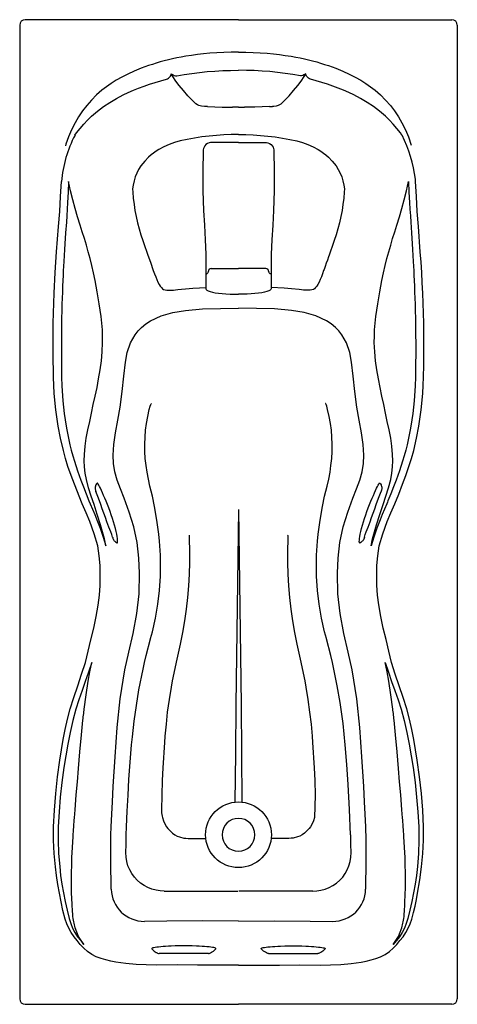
# Model space of a CAD drawing. Header units: millimetres. Extents: x 100.43 to 101.23, y 1756.51 to 1758.31.
import ezdxf

# ---------------------------------------------------------------- set-up
doc = ezdxf.new("R2010")
doc.units = ezdxf.units.MM
doc.layers.add('SANINDUSA', color=3, linetype='Continuous')

msp = doc.modelspace()

# ---------------------------------------------------------------- linework, layer by layer
at = {"layer": 'SANINDUSA'}
for p, q in [((100.4255, 1758.2959), (100.4255, 1756.5159)), ((100.8255, 1758.3059), (100.4355, 1758.3059)), ((100.8255, 1758.3059), (101.2155, 1758.3059)), ((101.2255, 1758.2959), (101.2255, 1756.5159)), ((100.753, 1758.1493), (100.7507, 1758.1503)), ((100.7688, 1758.147), (100.7636, 1758.1472)), ((100.8822, 1758.147), (100.8875, 1758.1472)), ((100.4931, 1757.8813), (100.4967, 1757.9276)), ((101.1579, 1757.8813), (101.1543, 1757.9276)), ((100.4906, 1757.8437), (100.4931, 1757.8813)), ((100.7656, 1757.877), (100.7656, 1757.8627)), ((100.8854, 1757.877), (100.8854, 1757.8627)), ((100.7755, 1757.8509), (100.8255, 1757.8509)), ((100.8755, 1757.8509), (100.8255, 1757.8509)), ((100.8805, 1757.8459), (100.8807, 1757.8451)), ((100.4886, 1757.8059), (100.4906, 1757.8437)), ((100.7657, 1757.8163), (100.7657, 1757.814)), ((100.4872, 1757.6527), (100.4866, 1757.6958)), ((100.4887, 1757.6226), (100.4872, 1757.6527)), ((100.5399, 1757.4207), (100.5255, 1757.4567)), ((100.6257, 1757.4054), (100.6164, 1757.431)), ((101.0253, 1757.4054), (101.0346, 1757.431)), ((100.5522, 1757.4264), (100.5544, 1757.421)), ((100.634, 1757.3785), (100.6257, 1757.4054)), ((101.017, 1757.3785), (101.0253, 1757.4054)), ((100.6401, 1757.3502), (100.634, 1757.3785)), ((101.0109, 1757.3502), (101.017, 1757.3785)), ((100.6434, 1757.3217), (100.6401, 1757.3502)), ((101.0076, 1757.3217), (101.0109, 1757.3502)), ((100.6448, 1757.294), (100.6434, 1757.3217)), ((101.0063, 1757.294), (101.0076, 1757.3217)), ((100.6437, 1757.2563), (100.6448, 1757.294)), ((101.0074, 1757.2563), (101.0063, 1757.294)), ((100.6399, 1757.2205), (100.6437, 1757.2563)), ((101.0112, 1757.2205), (101.0074, 1757.2563)), ((100.6332, 1757.1841), (100.6399, 1757.2205)), ((101.0178, 1757.1841), (101.0112, 1757.2205)), ((100.625, 1757.1495), (100.6332, 1757.1841)), ((101.0261, 1757.1495), (101.0178, 1757.1841)), ((100.6179, 1757.1171), (100.625, 1757.1495)), ((101.0331, 1757.1171), (101.0261, 1757.1495)), ((100.6092, 1757.0646), (100.6179, 1757.1171)), ((101.0418, 1757.0646), (101.0331, 1757.1171)), ((100.6035, 1757.012), (100.6092, 1757.0646)), ((101.0476, 1757.012), (101.0418, 1757.0646)), ((100.5999, 1756.9584), (100.6035, 1757.012)), ((101.0511, 1756.9584), (101.0476, 1757.012)), ((100.5966, 1756.9041), (100.5999, 1756.9584)), ((101.0544, 1756.9041), (101.0511, 1756.9584)), ((100.595, 1756.8759), (100.5966, 1756.9041)), ((101.056, 1756.8759), (101.0544, 1756.9041)), ((100.5938, 1756.8533), (100.595, 1756.8759)), ((101.0572, 1756.8533), (101.056, 1756.8759)), ((100.5927, 1756.8302), (100.5938, 1756.8533)), ((101.0584, 1756.8302), (101.0572, 1756.8533)), ((100.5924, 1756.8159), (100.5927, 1756.8302)), ((101.0589, 1756.8069), (101.0584, 1756.8302)), ((100.5921, 1756.768), (100.5924, 1756.8159)), ((100.7335, 1756.8092), (100.7565, 1756.8092)), ((100.9175, 1756.8092), (100.8945, 1756.8092)), ((101.0589, 1756.768), (101.0589, 1756.8069)), ((100.593, 1756.7165), (100.5921, 1756.768)), ((101.058, 1756.7165), (101.0589, 1756.768)), ((100.6894, 1756.7128), (100.8246, 1756.7128)), ((100.9616, 1756.7128), (100.8264, 1756.7128)), ((100.6947, 1756.658), (100.6537, 1756.6576)), ((100.7605, 1756.6584), (100.6947, 1756.658)), ((100.8255, 1756.6582), (100.7605, 1756.6584)), ((100.8255, 1756.6582), (100.8905, 1756.6584)), ((100.8905, 1756.6584), (100.9564, 1756.6581)), ((100.9564, 1756.6581), (100.9973, 1756.6576)), ((100.7705, 1756.5989), (100.6805, 1756.5989)), ((100.8805, 1756.5989), (100.9705, 1756.5989)), ((100.4355, 1756.5059), (100.8255, 1756.5059)), ((101.2155, 1756.5059), (100.8255, 1756.5059))]:
    msp.add_line(p, q, dxfattribs=at)
at = {"layer": 'SANINDUSA', "flags": 128}
for points in [[(100.8255, 1758.2466), (100.8121, 1758.2465), (100.7989, 1758.2461), (100.7858, 1758.2454), (100.7729, 1758.2445), (100.7616, 1758.2434), (100.7507, 1758.2421), (100.7399, 1758.2407), (100.7294, 1758.239), (100.7205, 1758.2374), (100.7127, 1758.2359), (100.705, 1758.2343), (100.6974, 1758.2325), (100.6899, 1758.2306), (100.6826, 1758.2286), (100.6753, 1758.2265), (100.6682, 1758.2243), (100.6611, 1758.222), (100.6477, 1758.2171), (100.6347, 1758.2117), (100.6231, 1758.2064), (100.6121, 1758.2008), (100.6021, 1758.1953), (100.5928, 1758.1894), (100.584, 1758.1833), (100.5758, 1758.177), (100.5658, 1758.1683), (100.5565, 1758.159), (100.548, 1758.1491), (100.5402, 1758.139), (100.5331, 1758.1284), (100.5267, 1758.1176), (100.5201, 1758.1047), (100.5146, 1758.0915), (100.51, 1758.0782), (100.5095, 1758.0752)], [(100.8255, 1758.2466), (100.8389, 1758.2465), (100.8522, 1758.2461), (100.8652, 1758.2454), (100.8781, 1758.2445), (100.8894, 1758.2434), (100.9004, 1758.2421), (100.9111, 1758.2407), (100.9217, 1758.239), (100.9306, 1758.2374), (100.9384, 1758.2359), (100.9461, 1758.2343), (100.9536, 1758.2325), (100.9611, 1758.2306), (100.9685, 1758.2286), (100.9757, 1758.2265), (100.9829, 1758.2243), (100.9899, 1758.222), (101.0034, 1758.2171), (101.0164, 1758.2117), (101.0279, 1758.2064), (101.039, 1758.2008), (101.0489, 1758.1953), (101.0582, 1758.1894), (101.067, 1758.1833), (101.0752, 1758.177), (101.0853, 1758.1683), (101.0945, 1758.159), (101.1031, 1758.1491), (101.1108, 1758.139), (101.1179, 1758.1284), (101.1243, 1758.1176), (101.1309, 1758.1047), (101.1365, 1758.0915), (101.141, 1758.0763)], [(100.6939, 1758.1969), (100.6957, 1758.1978), (100.6973, 1758.1988), (100.6988, 1758.2), (100.7001, 1758.2014), (100.7011, 1758.2028), (100.7018, 1758.2043), (100.7022, 1758.2058), (100.7022, 1758.2071)], [(100.7022, 1758.2071), (100.7035, 1758.2062), (100.7058, 1758.205), (100.7081, 1758.2041), (100.7103, 1758.2035), (100.7125, 1758.2031)], [(100.7171, 1758.1857), (100.7112, 1758.1938), (100.7055, 1758.202), (100.7022, 1758.2071)], [(100.7125, 1758.2031), (100.7263, 1758.2056), (100.7402, 1758.2078), (100.7542, 1758.2095), (100.7683, 1758.211), (100.7825, 1758.2121), (100.7968, 1758.2128), (100.8111, 1758.2133), (100.8254, 1758.2134)], [(100.9386, 1758.2031), (100.9247, 1758.2056), (100.9108, 1758.2078), (100.8968, 1758.2095), (100.8828, 1758.211), (100.8685, 1758.2121), (100.8543, 1758.2128), (100.84, 1758.2133), (100.8256, 1758.2134)], [(100.9339, 1758.1857), (100.9399, 1758.1938), (100.9455, 1758.202), (100.9488, 1758.2071)], [(100.9488, 1758.2071), (100.9475, 1758.2062), (100.9452, 1758.205), (100.9429, 1758.2041), (100.9407, 1758.2035), (100.9386, 1758.2031)], [(100.9571, 1758.1969), (100.9554, 1758.1978), (100.9537, 1758.1988), (100.9522, 1758.2), (100.951, 1758.2014), (100.9499, 1758.2028), (100.9492, 1758.2043), (100.9488, 1758.2058), (100.9488, 1758.2071)], [(100.6147, 1758.1683), (100.6239, 1758.1729), (100.6334, 1758.1771), (100.643, 1758.181), (100.6528, 1758.1847), (100.6629, 1758.1882), (100.6731, 1758.1913), (100.6939, 1758.1969)], [(101.0364, 1758.1683), (101.0271, 1758.1729), (101.0177, 1758.1771), (101.008, 1758.181), (100.9982, 1758.1847), (100.9881, 1758.1882), (100.9779, 1758.1913), (100.9571, 1758.1969)], [(100.5266, 1758.0949), (100.5296, 1758.0992), (100.5359, 1758.1073), (100.5426, 1758.115), (100.5496, 1758.1224), (100.5569, 1758.1294), (100.5676, 1758.1386), (100.5787, 1758.147), (100.5902, 1758.1546), (100.6022, 1758.1617), (100.6147, 1758.1683)], [(100.7448, 1758.1544), (100.7448, 1758.1544), (100.7329, 1758.1669), (100.7248, 1758.1762), (100.7171, 1758.1857)], [(100.9062, 1758.1544), (100.9062, 1758.1544), (100.9181, 1758.1669), (100.9262, 1758.1762), (100.9339, 1758.1857)], [(101.1244, 1758.0949), (101.1215, 1758.0992), (101.1151, 1758.1073), (101.1085, 1758.115), (101.1015, 1758.1224), (101.0941, 1758.1294), (101.0834, 1758.1386), (101.0723, 1758.147), (101.0608, 1758.1546), (101.0488, 1758.1617), (101.0364, 1758.1683)], [(100.7507, 1758.1503), (100.7475, 1758.1522), (100.7448, 1758.1544), (100.7448, 1758.1544)], [(100.9062, 1758.1544), (100.9062, 1758.1544), (100.9027, 1758.1517), (100.898, 1758.1493), (100.8941, 1758.148), (100.8899, 1758.1473), (100.8886, 1758.1472), (100.8875, 1758.1472), (100.8875, 1758.1472)], [(100.7636, 1758.1472), (100.7636, 1758.1472), (100.7581, 1758.1478), (100.753, 1758.1493)], [(100.7688, 1758.147), (100.7821, 1758.1466), (100.7955, 1758.1463), (100.8052, 1758.1462), (100.8148, 1758.1461)], [(100.8255, 1758.1461), (100.8249, 1758.1461), (100.8148, 1758.1461)], [(100.8256, 1758.1461), (100.8262, 1758.1461), (100.8362, 1758.1461)], [(100.8822, 1758.147), (100.8556, 1758.1463), (100.8362, 1758.1461)], [(100.7187, 1758.0842), (100.7086, 1758.0813), (100.6988, 1758.0778), (100.6891, 1758.0735), (100.6799, 1758.0685), (100.6749, 1758.0654), (100.6701, 1758.0621)], [(100.7717, 1758.0931), (100.7583, 1758.0915), (100.7451, 1758.0895), (100.7318, 1758.0871), (100.7187, 1758.0842)], [(100.7761, 1758.0813), (100.7741, 1758.0812), (100.7721, 1758.0808), (100.7687, 1758.0795), (100.7659, 1758.0776), (100.7639, 1758.0754), (100.7625, 1758.0731), (100.7616, 1758.0706), (100.7611, 1758.0681), (100.7609, 1758.0655)], [(100.8255, 1758.096), (100.812, 1758.0958), (100.7985, 1758.0952), (100.7851, 1758.0944), (100.7717, 1758.0931)], [(100.8255, 1758.0813), (100.8008, 1758.0813), (100.7761, 1758.0813)], [(100.8255, 1758.096), (100.839, 1758.0958), (100.8525, 1758.0952), (100.8659, 1758.0944), (100.8794, 1758.0931)], [(100.8256, 1758.0813), (100.8503, 1758.0813), (100.875, 1758.0813)], [(100.875, 1758.0813), (100.877, 1758.0812), (100.8789, 1758.0808), (100.8824, 1758.0795), (100.8851, 1758.0776), (100.8872, 1758.0754), (100.8886, 1758.0731), (100.8895, 1758.0706), (100.8899, 1758.0681), (100.8901, 1758.0655)], [(100.8794, 1758.0931), (100.8927, 1758.0915), (100.906, 1758.0895), (100.9192, 1758.0871), (100.9323, 1758.0842)], [(100.9323, 1758.0842), (100.9425, 1758.0813), (100.9523, 1758.0778), (100.962, 1758.0735), (100.9712, 1758.0685), (100.9761, 1758.0654), (100.9809, 1758.0621)], [(100.6701, 1758.0621), (100.6661, 1758.059), (100.661, 1758.0545)], [(100.7609, 1758.0655), (100.7602, 1758.0294), (100.7605, 1757.9932), (100.7618, 1757.9571)], [(100.8901, 1758.0655), (100.8908, 1758.0294), (100.8905, 1757.9932), (100.8892, 1757.9571)], [(100.9809, 1758.0621), (100.9849, 1758.059), (100.99, 1758.0545)], [(100.661, 1758.0545), (100.6541, 1758.0475), (100.6505, 1758.0431), (100.6471, 1758.0385)], [(100.99, 1758.0545), (100.9969, 1758.0475), (101.0006, 1758.0431), (101.0039, 1758.0385)], [(100.6471, 1758.0385), (100.643, 1758.0321), (100.6396, 1758.0255), (100.6368, 1758.0186), (100.6347, 1758.0115)], [(101.0039, 1758.0385), (101.008, 1758.0321), (101.0114, 1758.0255), (101.0142, 1758.0186), (101.0164, 1758.0115)], [(100.4967, 1757.9276), (100.4986, 1757.9552), (100.5003, 1757.9827), (100.5018, 1758.0102)], [(100.515, 1758.0102), (100.5139, 1757.9908), (100.5128, 1757.9718), (100.5121, 1757.9595), (100.5114, 1757.9475), (100.5108, 1757.9358)], [(100.5596, 1757.6023), (100.5635, 1757.6179), (100.5669, 1757.6336), (100.5698, 1757.6495), (100.5725, 1757.6658), (100.5749, 1757.6823), (100.5764, 1757.6988), (100.5772, 1757.7155), (100.5772, 1757.7272), (100.5768, 1757.7392), (100.5758, 1757.7512), (100.5745, 1757.7633), (100.5726, 1757.7748), (100.5708, 1757.7862), (100.569, 1757.7973), (100.5671, 1757.8085), (100.5651, 1757.819), (100.5632, 1757.8292), (100.5605, 1757.8431), (100.5576, 1757.8565), (100.5544, 1757.8693), (100.5509, 1757.8817), (100.5474, 1757.894), (100.5437, 1757.9062), (100.54, 1757.9183), (100.5362, 1757.9303), (100.5313, 1757.9453), (100.5267, 1757.9607), (100.5225, 1757.9767), (100.5186, 1757.9932), (100.515, 1758.0102)], [(100.6347, 1758.0115), (100.6328, 1758.0036), (100.6318, 1757.9967)], [(101.0164, 1758.0115), (101.0183, 1758.0036), (101.0193, 1757.9967)], [(101.0914, 1757.6023), (101.0875, 1757.6179), (101.0842, 1757.6336), (101.0813, 1757.6495), (101.0785, 1757.6658), (101.0761, 1757.6823), (101.0746, 1757.6988), (101.0738, 1757.7155), (101.0739, 1757.7272), (101.0742, 1757.7392), (101.0752, 1757.7512), (101.0766, 1757.7633), (101.0784, 1757.7748), (101.0803, 1757.7862), (101.0821, 1757.7973), (101.084, 1757.8085), (101.0859, 1757.819), (101.0878, 1757.8292), (101.0905, 1757.8431), (101.0934, 1757.8565), (101.0967, 1757.8693), (101.1001, 1757.8817), (101.1037, 1757.894), (101.1073, 1757.9062), (101.1111, 1757.9183), (101.1149, 1757.9303), (101.1197, 1757.9453), (101.1243, 1757.9607), (101.1286, 1757.9767), (101.1325, 1757.9932), (101.136, 1758.0102)], [(101.136, 1758.0102), (101.1372, 1757.9908), (101.1383, 1757.9718), (101.139, 1757.9595), (101.1397, 1757.9475), (101.1403, 1757.9358)], [(101.1493, 1758.0102), (101.1491, 1758.0142)], [(101.1543, 1757.9276), (101.1524, 1757.9552), (101.1507, 1757.9827), (101.1493, 1758.0102)], [(100.6318, 1757.9967), (100.6322, 1757.9906), (100.6332, 1757.9794), (100.6345, 1757.9682), (100.6363, 1757.957), (100.6384, 1757.9459), (100.6408, 1757.9348), (100.6437, 1757.9238), (100.6469, 1757.9129), (100.6505, 1757.9021)], [(101.0193, 1757.9967), (101.0189, 1757.9906), (101.0179, 1757.9794), (101.0165, 1757.9682), (101.0148, 1757.957), (101.0127, 1757.9459), (101.0102, 1757.9348), (101.0073, 1757.9238), (101.0041, 1757.9129), (101.0005, 1757.9021)], [(100.7618, 1757.9571), (100.7631, 1757.9304), (100.7644, 1757.9037), (100.7656, 1757.877)], [(100.8892, 1757.9571), (100.888, 1757.9304), (100.8867, 1757.9037), (100.8854, 1757.877)], [(100.5108, 1757.9358), (100.5095, 1757.9162), (100.5082, 1757.8963)], [(101.1403, 1757.9358), (101.1415, 1757.9162), (101.1429, 1757.8963)], [(100.6505, 1757.9021), (100.6517, 1757.8987), (100.6598, 1757.8757)], [(101.0005, 1757.9021), (100.9993, 1757.8987), (100.9912, 1757.8757)], [(100.5082, 1757.8963), (100.5075, 1757.8856), (100.5068, 1757.8747), (100.5062, 1757.8639)], [(101.1429, 1757.8963), (101.1436, 1757.8856), (101.1442, 1757.8747), (101.1449, 1757.8639)], [(101.1604, 1757.8437), (101.1593, 1757.8625), (101.1579, 1757.8813)], [(100.5062, 1757.8639), (100.5057, 1757.8556), (100.5052, 1757.8469), (100.5047, 1757.8381), (100.5043, 1757.8294)], [(100.6598, 1757.8757), (100.6609, 1757.8725), (100.665, 1757.8606), (100.6691, 1757.849)], [(100.7656, 1757.8627), (100.7656, 1757.8595), (100.7657, 1757.8566)], [(100.8854, 1757.8627), (100.8854, 1757.8595), (100.8854, 1757.8566)], [(100.9912, 1757.8757), (100.9901, 1757.8725), (100.9881, 1757.8665), (100.986, 1757.8606), (100.9839, 1757.8547), (100.9819, 1757.849)], [(101.1449, 1757.8639), (101.1453, 1757.8556), (101.1458, 1757.8469), (101.1463, 1757.8381), (101.1467, 1757.8294)], [(100.6691, 1757.849), (100.6698, 1757.8472), (100.6719, 1757.8414), (100.6741, 1757.8359), (100.6762, 1757.8307), (100.6783, 1757.8261), (100.6805, 1757.8219), (100.6825, 1757.8186), (100.6846, 1757.8161), (100.6865, 1757.814)], [(100.7657, 1757.8566), (100.7658, 1757.8514), (100.7657, 1757.8468), (100.7657, 1757.8444), (100.7656, 1757.8425), (100.7656, 1757.8411)], [(100.7656, 1757.8411), (100.7674, 1757.8415), (100.7683, 1757.8419), (100.7691, 1757.8425), (100.7697, 1757.8433), (100.7702, 1757.8442), (100.7704, 1757.8451)], [(100.7704, 1757.8451), (100.7705, 1757.8458), (100.7705, 1757.8459)], [(100.8854, 1757.8411), (100.8836, 1757.8415), (100.8827, 1757.8419), (100.8819, 1757.8425), (100.8813, 1757.8433), (100.8809, 1757.8442), (100.8807, 1757.8451)], [(100.8853, 1757.8566), (100.8852, 1757.8514), (100.8853, 1757.8468), (100.8854, 1757.8444), (100.8854, 1757.8425), (100.8854, 1757.8411)], [(100.9819, 1757.849), (100.9812, 1757.8472), (100.9791, 1757.8414), (100.977, 1757.8359), (100.9748, 1757.8307), (100.9727, 1757.8261), (100.9706, 1757.8219), (100.9685, 1757.8186), (100.9665, 1757.8161), (100.9645, 1757.814)], [(100.5043, 1757.8294), (100.5039, 1757.8187), (100.5035, 1757.8078), (100.5032, 1757.7969), (100.5028, 1757.7856), (100.5025, 1757.7742), (100.5022, 1757.7597), (100.502, 1757.7449), (100.5018, 1757.73), (100.5017, 1757.7148)], [(100.7656, 1757.8411), (100.7657, 1757.8373), (100.7657, 1757.8339)], [(100.7657, 1757.8339), (100.7657, 1757.8331), (100.7657, 1757.8318), (100.7657, 1757.83), (100.7656, 1757.828)], [(100.7656, 1757.828), (100.7657, 1757.8261), (100.7657, 1757.8241), (100.7657, 1757.8223), (100.7658, 1757.8205), (100.7658, 1757.819), (100.7658, 1757.8178), (100.7657, 1757.8168), (100.7657, 1757.8163)], [(100.8854, 1757.8411), (100.8854, 1757.8373), (100.8853, 1757.8339)], [(100.8853, 1757.8339), (100.8853, 1757.8331), (100.8853, 1757.8318), (100.8853, 1757.83), (100.8854, 1757.828)], [(100.8854, 1757.828), (100.8854, 1757.8261), (100.8853, 1757.8241), (100.8853, 1757.8223), (100.8853, 1757.8205), (100.8853, 1757.819), (100.8853, 1757.8178), (100.8853, 1757.8168), (100.8853, 1757.8163)], [(101.1467, 1757.8294), (101.1471, 1757.8187), (101.1475, 1757.8078), (101.1479, 1757.7969), (101.1482, 1757.7856), (101.1485, 1757.7742), (101.1488, 1757.7597), (101.1491, 1757.7449), (101.1493, 1757.73), (101.1494, 1757.7148)], [(101.1624, 1757.8059), (101.1615, 1757.8249), (101.1604, 1757.8437)], [(100.6865, 1757.814), (100.6866, 1757.8139), (100.6884, 1757.8126), (100.6913, 1757.8118), (100.6946, 1757.8114), (100.6988, 1757.8112), (100.7038, 1757.8114), (100.7069, 1757.8116)], [(100.7069, 1757.8116), (100.7106, 1757.812), (100.7146, 1757.8124)], [(100.7146, 1757.8124), (100.7215, 1757.8132), (100.7284, 1757.8139), (100.7353, 1757.8145), (100.7423, 1757.8151), (100.754, 1757.8158), (100.7657, 1757.8163)], [(100.7657, 1757.814), (100.7662, 1757.8126), (100.7678, 1757.8113), (100.7702, 1757.81), (100.7737, 1757.8088), (100.778, 1757.8078), (100.7831, 1757.8068), (100.789, 1757.806), (100.7955, 1757.8053), (100.8025, 1757.8048), (100.81, 1757.8044), (100.8176, 1757.8041), (100.8255, 1757.8041)], [(100.8853, 1757.814), (100.8848, 1757.8126), (100.8833, 1757.8113), (100.8808, 1757.81), (100.8774, 1757.8088), (100.873, 1757.8078), (100.8679, 1757.8068), (100.8621, 1757.806), (100.8556, 1757.8053), (100.8486, 1757.8048), (100.8411, 1757.8044), (100.8334, 1757.8041), (100.8255, 1757.8041)], [(100.8853, 1757.8163), (100.8853, 1757.8151), (100.8853, 1757.814)], [(100.9364, 1757.8124), (100.9226, 1757.8139), (100.9087, 1757.8151), (100.8853, 1757.8163)], [(100.9441, 1757.8116), (100.9404, 1757.812), (100.9364, 1757.8124)], [(100.9645, 1757.814), (100.9644, 1757.8139), (100.9626, 1757.8126), (100.9598, 1757.8118), (100.9564, 1757.8114), (100.9522, 1757.8112), (100.9473, 1757.8114), (100.9441, 1757.8116)], [(100.4866, 1757.6958), (100.4869, 1757.7509), (100.4886, 1757.8059)], [(101.1645, 1757.6958), (101.1641, 1757.7509), (101.1624, 1757.8059)], [(100.6483, 1757.7435), (100.6559, 1757.7499), (100.6646, 1757.7555), (100.6842, 1757.7643), (100.7057, 1757.7705), (100.7284, 1757.7744), (100.76, 1757.7771), (100.7925, 1757.7782), (100.8255, 1757.7784)], [(101.0027, 1757.7435), (100.9952, 1757.7499), (100.9865, 1757.7555), (100.9668, 1757.7643), (100.9453, 1757.7705), (100.9227, 1757.7744), (100.8911, 1757.7771), (100.8586, 1757.7782), (100.8255, 1757.7784)], [(100.609, 1757.5976), (100.6131, 1757.6264), (100.616, 1757.6545), (100.6189, 1757.6801), (100.6222, 1757.6975), (100.6282, 1757.7149), (100.6365, 1757.7301), (100.6418, 1757.7369), (100.6483, 1757.7435)], [(101.0421, 1757.5976), (101.0379, 1757.6264), (101.035, 1757.6545), (101.0321, 1757.6801), (101.0288, 1757.6975), (101.0228, 1757.7149), (101.0145, 1757.7301), (101.0092, 1757.7369), (101.0027, 1757.7435)], [(100.5017, 1757.7148), (100.5017, 1757.7031), (100.5017, 1757.6916), (100.5018, 1757.6801), (100.5019, 1757.6685)], [(101.1494, 1757.7148), (101.1494, 1757.7031), (101.1494, 1757.6916), (101.1493, 1757.6801), (101.1492, 1757.6685)], [(101.1638, 1757.6527), (101.1642, 1757.6742), (101.1645, 1757.6958)], [(100.5019, 1757.6685), (100.5021, 1757.6527), (100.5026, 1757.6368)], [(101.1492, 1757.6685), (101.1489, 1757.6527), (101.1484, 1757.6368)], [(101.1624, 1757.6226), (101.1633, 1757.6377), (101.1638, 1757.6527)], [(100.5026, 1757.6368), (100.5031, 1757.6275), (100.5037, 1757.6183), (100.5045, 1757.6091)], [(101.1484, 1757.6368), (101.1479, 1757.6275), (101.1473, 1757.6183), (101.1465, 1757.6091)], [(100.4959, 1757.5628), (100.4916, 1757.5926), (100.4887, 1757.6226)], [(101.1551, 1757.5628), (101.1595, 1757.5926), (101.1624, 1757.6226)], [(100.5045, 1757.6091), (100.5057, 1757.5976), (100.507, 1757.5861), (100.5086, 1757.5747)], [(100.5614, 1757.4198), (100.556, 1757.4349), (100.5511, 1757.45), (100.5474, 1757.4653), (100.5454, 1757.4769), (100.544, 1757.4883), (100.5435, 1757.4997), (100.5437, 1757.511), (100.545, 1757.526), (100.5472, 1757.5411), (100.5501, 1757.5562), (100.5535, 1757.5714), (100.5568, 1757.5867), (100.5596, 1757.6023)], [(100.6164, 1757.4312), (100.6096, 1757.4484), (100.6039, 1757.4641), (100.5997, 1757.4794), (100.5971, 1757.4946), (100.5961, 1757.5096), (100.5975, 1757.5292), (100.6009, 1757.5507), (100.6051, 1757.5737), (100.609, 1757.5976)], [(100.6636, 1757.4534), (100.6607, 1757.4659), (100.6583, 1757.4785), (100.6565, 1757.4912), (100.6552, 1757.504), (100.6545, 1757.5168), (100.6543, 1757.5297), (100.6548, 1757.5425), (100.6558, 1757.5553), (100.6574, 1757.568), (100.6596, 1757.5807), (100.6625, 1757.5932), (100.6643, 1757.5993), (100.6654, 1757.6024), (100.6661, 1757.6038), (100.6662, 1757.604), (100.6663, 1757.6041), (100.6663, 1757.6041), (100.6663, 1757.6041)], [(100.9874, 1757.4534), (100.9904, 1757.4659), (100.9928, 1757.4785), (100.9946, 1757.4912), (100.9959, 1757.504), (100.9966, 1757.5168), (100.9967, 1757.5297), (100.9963, 1757.5425), (100.9953, 1757.5553), (100.9937, 1757.568), (100.9914, 1757.5807), (100.9885, 1757.5932), (100.9867, 1757.5993), (100.9856, 1757.6024), (100.985, 1757.6038), (100.9849, 1757.604), (100.9848, 1757.6041), (100.9847, 1757.6041), (100.9847, 1757.6041), (100.9847, 1757.6041)], [(101.0347, 1757.4312), (101.0414, 1757.4484), (101.0471, 1757.4641), (101.0513, 1757.4794), (101.0539, 1757.4946), (101.0549, 1757.5096), (101.0535, 1757.5292), (101.0501, 1757.5507), (101.0459, 1757.5737), (101.0421, 1757.5976)], [(101.0897, 1757.4198), (101.0951, 1757.4349), (101.1, 1757.45), (101.1037, 1757.4653), (101.1057, 1757.4769), (101.107, 1757.4883), (101.1075, 1757.4997), (101.1073, 1757.511), (101.106, 1757.526), (101.1038, 1757.5411), (101.1009, 1757.5562), (101.0975, 1757.5714), (101.0943, 1757.5867), (101.0914, 1757.6023)], [(101.1465, 1757.6091), (101.1454, 1757.5976), (101.144, 1757.5861), (101.1424, 1757.5747)], [(100.5086, 1757.5747), (100.5111, 1757.5594), (100.5141, 1757.5441), (100.5173, 1757.5289)], [(101.1424, 1757.5747), (101.1399, 1757.5594), (101.137, 1757.5441), (101.1337, 1757.5289)], [(100.5053, 1757.5185), (100.5002, 1757.5406), (100.4959, 1757.5628)], [(101.1458, 1757.5185), (101.1509, 1757.5406), (101.1551, 1757.5628)], [(100.5173, 1757.5289), (100.5198, 1757.5188), (100.5225, 1757.5086), (100.5255, 1757.4986)], [(101.1337, 1757.5289), (101.1312, 1757.5188), (101.1285, 1757.5086), (101.1256, 1757.4986)], [(100.5138, 1757.4893), (100.5093, 1757.5038), (100.5053, 1757.5185)], [(101.1372, 1757.4893), (101.1417, 1757.5038), (101.1458, 1757.5185)], [(100.5255, 1757.4567), (100.5195, 1757.4729), (100.5138, 1757.4893)], [(100.5255, 1757.4986), (100.531, 1757.4814), (100.5372, 1757.4644)], [(101.1256, 1757.4986), (101.12, 1757.4814), (101.1139, 1757.4644)], [(101.1255, 1757.4567), (101.1316, 1757.4729), (101.1372, 1757.4893)], [(100.5372, 1757.4644), (100.542, 1757.4517), (100.5471, 1757.439), (100.5522, 1757.4264)], [(100.5672, 1757.4589), (100.566, 1757.4574), (100.5648, 1757.4553), (100.5644, 1757.4543), (100.564, 1757.4531), (100.5637, 1757.4516), (100.5636, 1757.4497), (100.5636, 1757.4489), (100.5637, 1757.4479), (100.5639, 1757.4465), (100.564, 1757.446), (100.5642, 1757.4453), (100.5644, 1757.4448), (100.5646, 1757.4443), (100.5648, 1757.4439), (100.565, 1757.4435)], [(100.5861, 1757.4197), (100.5836, 1757.4256), (100.5812, 1757.4312), (100.5789, 1757.4363), (100.5767, 1757.4411), (100.5748, 1757.4454), (100.5731, 1757.4492), (100.5716, 1757.4524), (100.5703, 1757.455), (100.5692, 1757.457), (100.5683, 1757.4583), (100.5676, 1757.459), (100.5672, 1757.4589)], [(100.681, 1757.3526), (100.6798, 1757.3654), (100.6764, 1757.3908), (100.672, 1757.4161), (100.6681, 1757.4348), (100.6636, 1757.4534)], [(100.97, 1757.3526), (100.9713, 1757.3654), (100.9746, 1757.3908), (100.979, 1757.4161), (100.9829, 1757.4348), (100.9874, 1757.4534)], [(101.065, 1757.4197), (101.0675, 1757.4256), (101.0699, 1757.4312), (101.0722, 1757.4363), (101.0743, 1757.4411), (101.0762, 1757.4454), (101.078, 1757.4492), (101.0795, 1757.4524), (101.0808, 1757.455), (101.0818, 1757.457), (101.0827, 1757.4583), (101.0834, 1757.459), (101.0839, 1757.4589)], [(101.0839, 1757.4589), (101.085, 1757.4574), (101.0862, 1757.4553), (101.0866, 1757.4543), (101.087, 1757.4531), (101.0873, 1757.4516), (101.0875, 1757.4497), (101.0874, 1757.4489), (101.0874, 1757.4479), (101.0871, 1757.4465), (101.087, 1757.446), (101.0868, 1757.4453), (101.0866, 1757.4448), (101.0864, 1757.4443), (101.0862, 1757.4439), (101.0861, 1757.4435)], [(101.1139, 1757.4644), (101.109, 1757.4517), (101.1039, 1757.439), (101.0988, 1757.4264)], [(101.1111, 1757.4207), (101.1185, 1757.4387), (101.1255, 1757.4567)], [(100.5736, 1757.4197), (100.5693, 1757.4315), (100.5672, 1757.4374), (100.5649, 1757.4435)], [(101.0774, 1757.4197), (101.0817, 1757.4315), (101.0839, 1757.4374), (101.0861, 1757.4435)], [(100.5535, 1757.3884), (100.5468, 1757.4046), (100.5399, 1757.4207)], [(100.5544, 1757.421), (100.5585, 1757.4113), (100.5628, 1757.4016), (100.5668, 1757.3918)], [(100.5829, 1757.3439), (100.5804, 1757.357), (100.5772, 1757.3698), (100.5734, 1757.3825), (100.5674, 1757.4012), (100.5614, 1757.4198)], [(100.5953, 1757.3601), (100.5937, 1757.3645), (100.5919, 1757.3695), (100.5903, 1757.3738), (100.5887, 1757.3783), (100.5869, 1757.3832), (100.5851, 1757.3882), (100.5823, 1757.396), (100.5794, 1757.4038), (100.5765, 1757.4118), (100.5736, 1757.4197)], [(100.6036, 1757.3492), (100.6041, 1757.3493), (100.6044, 1757.3502), (100.6046, 1757.3518), (100.6045, 1757.3542), (100.6043, 1757.3573), (100.6037, 1757.3611), (100.603, 1757.3655), (100.6019, 1757.3705), (100.6006, 1757.376), (100.599, 1757.3818), (100.5972, 1757.3879), (100.5952, 1757.3942), (100.593, 1757.4006), (100.5908, 1757.407), (100.5885, 1757.4134), (100.5861, 1757.4197)], [(101.0474, 1757.3492), (101.0469, 1757.3493), (101.0466, 1757.3502), (101.0464, 1757.3518), (101.0465, 1757.3542), (101.0468, 1757.3573), (101.0473, 1757.3611), (101.0481, 1757.3655), (101.0491, 1757.3705), (101.0505, 1757.376), (101.0521, 1757.3818), (101.0539, 1757.3879), (101.0559, 1757.3942), (101.058, 1757.4006), (101.0603, 1757.407), (101.0626, 1757.4134), (101.0649, 1757.4197)], [(101.0557, 1757.3601), (101.0573, 1757.3645), (101.0591, 1757.3695), (101.0607, 1757.3738), (101.0623, 1757.3783), (101.0641, 1757.3832), (101.066, 1757.3882), (101.0688, 1757.396), (101.0716, 1757.4038), (101.0745, 1757.4118), (101.0774, 1757.4197)], [(101.0681, 1757.3439), (101.0706, 1757.357), (101.0739, 1757.3698), (101.0776, 1757.3825), (101.0836, 1757.4012), (101.0897, 1757.4198)], [(101.0966, 1757.421), (101.0925, 1757.4113), (101.0883, 1757.4016), (101.0842, 1757.3918)], [(101.0988, 1757.4264), (101.0977, 1757.4237), (101.0966, 1757.421)], [(101.0975, 1757.3884), (101.1043, 1757.4046), (101.1111, 1757.4207)], [(100.8255, 1757.4104), (100.8217, 1757.1429), (100.8207, 1757.0537), (100.8198, 1756.9646), (100.8191, 1756.8754)], [(100.8255, 1757.4104), (100.8293, 1757.1429), (100.8303, 1757.0537), (100.8312, 1756.9646), (100.8319, 1756.8754)], [(100.5683, 1757.3439), (100.5615, 1757.3663), (100.5535, 1757.3884)], [(100.5668, 1757.3918), (100.5727, 1757.3761), (100.5781, 1757.3601), (100.5829, 1757.3439)], [(101.0842, 1757.3918), (101.0783, 1757.3761), (101.0729, 1757.3601), (101.0681, 1757.3439)], [(101.0828, 1757.3439), (101.0896, 1757.3663), (101.0975, 1757.3884)], [(100.5953, 1757.3601), (100.5954, 1757.3596), (100.5955, 1757.3592), (100.5957, 1757.3585), (100.596, 1757.3577), (100.5965, 1757.3566), (100.5972, 1757.3553), (100.5978, 1757.3543), (100.5984, 1757.3535), (100.5995, 1757.3523), (100.6004, 1757.3514), (100.6022, 1757.3501), (100.6036, 1757.3492)], [(100.7356, 1757.3633), (100.7356, 1757.3629), (100.7355, 1757.3616), (100.7355, 1757.3563), (100.7358, 1757.3349), (100.7357, 1757.3135), (100.7351, 1757.2922), (100.7339, 1757.2708), (100.7322, 1757.2495), (100.7298, 1757.2283), (100.7269, 1757.2071), (100.7233, 1757.1855), (100.719, 1757.164), (100.7142, 1757.1426)], [(100.9154, 1757.3633), (100.9155, 1757.3629), (100.9155, 1757.3616), (100.9155, 1757.3563), (100.9152, 1757.3349), (100.9153, 1757.3135), (100.9159, 1757.2922), (100.9171, 1757.2708), (100.9189, 1757.2495), (100.9212, 1757.2283), (100.9241, 1757.2071), (100.9278, 1757.1855), (100.932, 1757.164), (100.9368, 1757.1426)], [(101.0557, 1757.3601), (101.0556, 1757.3596), (101.0555, 1757.3592), (101.0553, 1757.3585), (101.055, 1757.3577), (101.0546, 1757.3566), (101.0538, 1757.3553), (101.0532, 1757.3543), (101.0526, 1757.3535), (101.0516, 1757.3523), (101.0506, 1757.3514), (101.0489, 1757.3501), (101.0474, 1757.3492)], [(100.5457, 1757.1305), (100.5504, 1757.1515), (100.5557, 1757.1724), (100.5609, 1757.1934), (100.5654, 1757.2146), (100.5691, 1757.2359), (100.5713, 1757.2538), (100.5725, 1757.2718), (100.5728, 1757.2898), (100.5724, 1757.3079), (100.5709, 1757.326), (100.5683, 1757.3439)], [(100.6649, 1757.1745), (100.6682, 1757.1869), (100.6738, 1757.2119), (100.678, 1757.2373), (100.681, 1757.2627), (100.6827, 1757.2884), (100.683, 1757.3012), (100.6827, 1757.3269), (100.681, 1757.3526)], [(100.9861, 1757.1745), (100.9828, 1757.1869), (100.9773, 1757.2119), (100.973, 1757.2373), (100.97, 1757.2627), (100.9684, 1757.2884), (100.968, 1757.3012), (100.9683, 1757.3269), (100.97, 1757.3526)], [(101.1054, 1757.1305), (101.1006, 1757.1516), (101.0953, 1757.1726), (101.0901, 1757.1936), (101.0856, 1757.2148), (101.0819, 1757.2361), (101.0797, 1757.254), (101.0785, 1757.2719), (101.0782, 1757.29), (101.0787, 1757.308), (101.0801, 1757.326), (101.0828, 1757.3439)], [(100.651, 1757.1184), (100.6538, 1757.1309), (100.6568, 1757.1433), (100.6649, 1757.1742), (100.6649, 1757.1745)], [(101, 1757.1184), (100.9972, 1757.1309), (100.9942, 1757.1433), (100.9862, 1757.1742), (100.9861, 1757.1745)], [(100.7142, 1757.1426), (100.7115, 1757.1313), (100.709, 1757.12), (100.7044, 1757.0973), (100.7023, 1757.0859), (100.6986, 1757.063), (100.6954, 1757.04), (100.693, 1757.0182), (100.691, 1756.9962)], [(100.9368, 1757.1426), (100.9395, 1757.1313), (100.942, 1757.12), (100.9466, 1757.0973), (100.9487, 1757.0859), (100.9524, 1757.063), (100.9556, 1757.04), (100.9581, 1757.0182), (100.96, 1756.9962)], [(100.5176, 1757.0458), (100.5243, 1757.067), (100.5316, 1757.0881), (100.5388, 1757.1093), (100.5457, 1757.1305)], [(100.5571, 1757.1305), (100.5514, 1757.1134), (100.5455, 1757.0963), (100.5395, 1757.0793), (100.5335, 1757.0625), (100.5281, 1757.0457)], [(100.5509, 1757.0968), (100.5539, 1757.1137), (100.5571, 1757.1305)], [(101.1001, 1757.0968), (101.0971, 1757.1137), (101.0939, 1757.1305)], [(101.0939, 1757.1305), (101.0996, 1757.1134), (101.1055, 1757.0963), (101.1116, 1757.0793), (101.1175, 1757.0625), (101.1229, 1757.0457)], [(101.1335, 1757.0458), (101.1267, 1757.067), (101.1194, 1757.0881), (101.1122, 1757.1093), (101.1054, 1757.1305)], [(100.6302, 1756.9803), (100.6315, 1756.9947), (100.6348, 1757.0236), (100.6388, 1757.0523), (100.6436, 1757.0809), (100.651, 1757.1184)], [(101.0208, 1756.9803), (101.0167, 1757.0192), (101.0113, 1757.0579), (101.0061, 1757.0882), (101, 1757.1184)], [(100.5435, 1757.0457), (100.547, 1757.0715), (100.5509, 1757.0968)], [(101.1076, 1757.0457), (101.1041, 1757.0715), (101.1001, 1757.0968)], [(100.4874, 1756.8306), (100.4889, 1756.861), (100.4913, 1756.8914), (100.4945, 1756.9218), (100.4986, 1756.952), (100.5017, 1756.9709), (100.505, 1756.9898), (100.5086, 1757.0086), (100.5127, 1757.0273), (100.5176, 1757.0458)], [(100.5281, 1757.0457), (100.5225, 1757.0246), (100.5178, 1757.0031), (100.5137, 1756.9816), (100.5099, 1756.9601), (100.5064, 1756.9386), (100.5027, 1756.9116), (100.4998, 1756.8846), (100.4975, 1756.8576), (100.496, 1756.8305)], [(100.5243, 1756.8293), (100.5244, 1756.8316), (100.5247, 1756.835), (100.525, 1756.8389), (100.5253, 1756.8427), (100.5256, 1756.8466), (100.5267, 1756.8617), (100.529, 1756.8886), (100.5312, 1756.9127), (100.5332, 1756.9369), (100.5357, 1756.9677), (100.5384, 1756.9984), (100.5411, 1757.0255), (100.5414, 1757.0285), (100.5418, 1757.0315), (100.5421, 1757.0345), (100.5425, 1757.0376), (100.5428, 1757.0406), (100.5432, 1757.0436), (100.5435, 1757.0457)], [(101.1268, 1756.8293), (101.1266, 1756.8316), (101.1264, 1756.835), (101.1261, 1756.8389), (101.1258, 1756.8427), (101.1255, 1756.8466), (101.1243, 1756.8617), (101.1221, 1756.8886), (101.1198, 1756.9127), (101.1178, 1756.9369), (101.1153, 1756.9677), (101.1126, 1756.9984), (101.1099, 1757.0255), (101.1096, 1757.0285), (101.1093, 1757.0315), (101.1089, 1757.0345), (101.1086, 1757.0376), (101.1082, 1757.0406), (101.1078, 1757.0436), (101.1076, 1757.0457)], [(101.1229, 1757.0457), (101.1286, 1757.0246), (101.1333, 1757.0031), (101.1374, 1756.9816), (101.1412, 1756.9601), (101.1447, 1756.9386), (101.1483, 1756.9116), (101.1512, 1756.8846), (101.1535, 1756.8576), (101.155, 1756.8305)], [(101.1636, 1756.8306), (101.1622, 1756.861), (101.1598, 1756.8914), (101.1566, 1756.9218), (101.1524, 1756.952), (101.1493, 1756.9709), (101.146, 1756.9898), (101.1425, 1757.0086), (101.1384, 1757.0273), (101.1335, 1757.0458)], [(100.6204, 1756.8158), (100.6209, 1756.8303), (100.6221, 1756.8593), (100.6236, 1756.8883), (100.6253, 1756.9172), (100.6276, 1756.9488), (100.6302, 1756.9803)], [(100.691, 1756.9962), (100.6901, 1756.9847), (100.6872, 1756.9384), (100.6861, 1756.9152), (100.6851, 1756.8884), (100.6846, 1756.8616)], [(100.96, 1756.9962), (100.9609, 1756.9847), (100.9639, 1756.9384), (100.965, 1756.9152), (100.9659, 1756.8884), (100.9647, 1756.8474)], [(101.0304, 1756.8158), (101.0286, 1756.8619), (101.0261, 1756.908), (101.0237, 1756.9442), (101.0208, 1756.9803)], [(100.6846, 1756.8616), (100.6848, 1756.8558), (100.6857, 1756.85), (100.6864, 1756.8474)], [(100.6864, 1756.8474), (100.6884, 1756.8414), (100.6909, 1756.8357), (100.6941, 1756.8302), (100.6964, 1756.8271), (100.7003, 1756.8228), (100.7047, 1756.819), (100.709, 1756.816), (100.7135, 1756.8135)], [(100.9647, 1756.8474), (100.9627, 1756.8414), (100.9601, 1756.8357), (100.9569, 1756.8302), (100.9546, 1756.8271), (100.9507, 1756.8228), (100.9463, 1756.819), (100.9421, 1756.816), (100.9375, 1756.8135)], [(100.4909, 1756.7572), (100.4887, 1756.7816), (100.4874, 1756.8061), (100.4874, 1756.8306)], [(100.496, 1756.8305), (100.4958, 1756.8062), (100.4967, 1756.7819), (100.4986, 1756.7577)], [(100.5206, 1756.7565), (100.5208, 1756.7657), (100.5211, 1756.7746), (100.5215, 1756.7836), (100.5219, 1756.7926), (100.5231, 1756.8128), (100.5233, 1756.8154), (100.5235, 1756.818), (100.5236, 1756.8207), (100.5238, 1756.8233), (100.524, 1756.826), (100.5243, 1756.8293)], [(101.1305, 1756.7565), (101.1302, 1756.7657), (101.1299, 1756.7746), (101.1296, 1756.7836), (101.1291, 1756.7926), (101.1279, 1756.8128), (101.1278, 1756.8154), (101.1276, 1756.818), (101.1274, 1756.8207), (101.1272, 1756.8233), (101.127, 1756.826), (101.1268, 1756.8293)], [(101.155, 1756.8305), (101.1553, 1756.8062), (101.1544, 1756.7819), (101.1525, 1756.7577)], [(101.1601, 1756.7572), (101.1624, 1756.7816), (101.1636, 1756.8061), (101.1636, 1756.8306)], [(100.6196, 1756.7835), (100.6199, 1756.798), (100.6201, 1756.8069), (100.6204, 1756.8158)], [(100.7135, 1756.8135), (100.7177, 1756.8119), (100.7254, 1756.8099), (100.7294, 1756.8094), (100.7335, 1756.8092)], [(100.7565, 1756.8092), (100.7579, 1756.8092), (100.7635, 1756.8092), (100.7658, 1756.8092)], [(100.8945, 1756.8092), (100.8931, 1756.8092), (100.8875, 1756.8092), (100.8852, 1756.8092)], [(100.9375, 1756.8135), (100.9334, 1756.8119), (100.9256, 1756.8099), (100.9216, 1756.8094), (100.9175, 1756.8092)], [(101.0315, 1756.7835), (101.0311, 1756.798), (101.0309, 1756.8069), (101.0306, 1756.8158)], [(100.6894, 1756.7128), (100.6821, 1756.7131), (100.6749, 1756.7143), (100.6672, 1756.7164), (100.6599, 1756.7193), (100.6529, 1756.723), (100.6464, 1756.7275), (100.6404, 1756.7327), (100.6351, 1756.7386), (100.6305, 1756.7449), (100.6266, 1756.7518), (100.6235, 1756.759), (100.6212, 1756.767), (100.6199, 1756.7752), (100.6196, 1756.7835)], [(100.9616, 1756.7128), (100.9689, 1756.7131), (100.9761, 1756.7143), (100.9838, 1756.7164), (100.9912, 1756.7193), (100.9982, 1756.723), (101.0047, 1756.7275), (101.0107, 1756.7327), (101.016, 1756.7386), (101.0206, 1756.7449), (101.0244, 1756.7518), (101.0275, 1756.759), (101.0298, 1756.767), (101.0311, 1756.7752), (101.0315, 1756.7835)], [(100.5089, 1756.6618), (100.5046, 1756.6774), (100.5012, 1756.6932), (100.4981, 1756.7091), (100.4953, 1756.7251), (100.4929, 1756.7411), (100.4909, 1756.7572)], [(100.4986, 1756.7577), (100.5004, 1756.7417), (100.5027, 1756.7257), (100.5055, 1756.7098), (100.5087, 1756.6939), (100.5121, 1756.6782), (100.516, 1756.6625)], [(100.5234, 1756.6625), (100.5229, 1756.6667), (100.5225, 1756.6711), (100.5221, 1756.6756), (100.5219, 1756.68), (100.5216, 1756.6845), (100.5214, 1756.6889), (100.5205, 1756.7097), (100.5204, 1756.7156), (100.5203, 1756.7215), (100.5202, 1756.7274), (100.5202, 1756.7332), (100.5203, 1756.7391), (100.5203, 1756.7449), (100.5205, 1756.7508), (100.5206, 1756.7565)], [(101.1276, 1756.6625), (101.1281, 1756.6667), (101.1286, 1756.6711), (101.1289, 1756.6756), (101.1292, 1756.68), (101.1294, 1756.6845), (101.1296, 1756.6889), (101.1305, 1756.7097), (101.1307, 1756.7156), (101.1308, 1756.7215), (101.1308, 1756.7274), (101.1308, 1756.7332), (101.1308, 1756.7391), (101.1307, 1756.7449), (101.1306, 1756.7508), (101.1305, 1756.7565)], [(101.1525, 1756.7577), (101.1507, 1756.7417), (101.1483, 1756.7257), (101.1455, 1756.7098), (101.1424, 1756.6939), (101.139, 1756.6782), (101.135, 1756.6625)], [(101.1422, 1756.6618), (101.1455, 1756.6735), (101.1482, 1756.6854), (101.1507, 1756.6973), (101.153, 1756.7093), (101.1571, 1756.7332), (101.1601, 1756.7572)], [(100.5363, 1756.6155), (100.5303, 1756.6223), (100.5248, 1756.6294), (100.5198, 1756.637), (100.5156, 1756.645), (100.5119, 1756.6533), (100.5089, 1756.6618)], [(100.516, 1756.6625), (100.5189, 1756.6539), (100.5223, 1756.6454), (100.5265, 1756.6373), (100.5314, 1756.6295), (100.537, 1756.6223), (100.543, 1756.6155)], [(100.5332, 1756.6301), (100.5297, 1756.6378), (100.527, 1756.6458), (100.5262, 1756.6485), (100.5255, 1756.6513), (100.5249, 1756.654), (100.5244, 1756.6568), (100.5239, 1756.6596), (100.5234, 1756.6625)], [(101.135, 1756.6625), (101.1322, 1756.6539), (101.1287, 1756.6454), (101.1246, 1756.6373), (101.1197, 1756.6295), (101.1141, 1756.6223), (101.108, 1756.6155)], [(101.1147, 1756.6155), (101.1207, 1756.6223), (101.1263, 1756.6294), (101.1313, 1756.637), (101.1355, 1756.645), (101.1391, 1756.6533), (101.1422, 1756.6618)], [(101.1178, 1756.6301), (101.1213, 1756.6378), (101.1241, 1756.6458), (101.1248, 1756.6485), (101.1255, 1756.6513), (101.1261, 1756.654), (101.1267, 1756.6568), (101.1272, 1756.6596), (101.1276, 1756.6625)], [(100.543, 1756.6155), (100.5403, 1756.6189), (100.5377, 1756.6225), (100.5332, 1756.6301)], [(101.108, 1756.6155), (101.1108, 1756.6189), (101.1133, 1756.6225), (101.1178, 1756.6301)], [(100.8255, 1756.5772), (100.7881, 1756.5773), (100.7506, 1756.5776), (100.7131, 1756.5778), (100.6757, 1756.5776), (100.657, 1756.5778), (100.6383, 1756.5787), (100.6198, 1756.5806), (100.6014, 1756.5832), (100.5922, 1756.5849), (100.5832, 1756.587), (100.5743, 1756.5896), (100.5656, 1756.5929), (100.5573, 1756.5972), (100.5496, 1756.6024), (100.5426, 1756.6085), (100.5363, 1756.6155)], [(100.7841, 1756.6074), (100.784, 1756.608), (100.7834, 1756.6085), (100.7822, 1756.609), (100.7803, 1756.6095), (100.778, 1756.6099), (100.7751, 1756.6104), (100.7716, 1756.6108), (100.7678, 1756.6112), (100.7635, 1756.6115), (100.7588, 1756.6118), (100.7537, 1756.6121), (100.7485, 1756.6123), (100.7411, 1756.6126), (100.7334, 1756.6127), (100.7256, 1756.6128), (100.7177, 1756.6128), (100.71, 1756.6126), (100.7026, 1756.6123), (100.6973, 1756.6121), (100.6923, 1756.6117), (100.6876, 1756.6114), (100.6833, 1756.611), (100.6795, 1756.6106), (100.6761, 1756.6102), (100.6732, 1756.6098), (100.6708, 1756.6093), (100.669, 1756.6089), (100.6678, 1756.6084), (100.6672, 1756.6079), (100.6671, 1756.6073)], [(100.6671, 1756.6073), (100.6681, 1756.606), (100.6695, 1756.6046), (100.6714, 1756.6032), (100.675, 1756.6009), (100.6758, 1756.6005), (100.6767, 1756.6), (100.6777, 1756.5996), (100.679, 1756.5991), (100.6794, 1756.599), (100.6799, 1756.599), (100.6802, 1756.5989), (100.6804, 1756.5989), (100.6805, 1756.5989)], [(100.7705, 1756.5989), (100.7707, 1756.5989), (100.7708, 1756.5989), (100.7711, 1756.599), (100.7715, 1756.599), (100.7721, 1756.5991), (100.7729, 1756.5994), (100.7742, 1756.6), (100.7763, 1756.6011), (100.7798, 1756.6033), (100.7817, 1756.6047), (100.7831, 1756.6061), (100.7841, 1756.6074)], [(100.8255, 1756.5772), (100.863, 1756.5773), (100.9004, 1756.5776), (100.9379, 1756.5778), (100.9754, 1756.5776), (100.994, 1756.5778), (101.0127, 1756.5787), (101.0313, 1756.5806), (101.0497, 1756.5832), (101.0588, 1756.5849), (101.0678, 1756.587), (101.0767, 1756.5896), (101.0854, 1756.5929), (101.0937, 1756.5972), (101.1014, 1756.6024), (101.1084, 1756.6085), (101.1147, 1756.6155)], [(100.8669, 1756.6074), (100.867, 1756.608), (100.8676, 1756.6085), (100.8689, 1756.609), (100.8707, 1756.6095), (100.8731, 1756.6099), (100.876, 1756.6104), (100.8794, 1756.6108), (100.8833, 1756.6112), (100.8876, 1756.6115), (100.8922, 1756.6118), (100.8973, 1756.6121), (100.9026, 1756.6123), (100.91, 1756.6126), (100.9177, 1756.6127), (100.9255, 1756.6128), (100.9333, 1756.6128), (100.941, 1756.6126), (100.9484, 1756.6123), (100.9537, 1756.6121), (100.9588, 1756.6117), (100.9634, 1756.6114), (100.9677, 1756.611), (100.9716, 1756.6106), (100.975, 1756.6102), (100.9778, 1756.6098), (100.9802, 1756.6093), (100.982, 1756.6089), (100.9832, 1756.6084), (100.9839, 1756.6079), (100.9839, 1756.6073)], [(100.8805, 1756.5989), (100.8803, 1756.5989), (100.8802, 1756.5989), (100.8799, 1756.599), (100.8795, 1756.599), (100.879, 1756.5991), (100.8781, 1756.5994), (100.8768, 1756.6), (100.8747, 1756.6011), (100.8713, 1756.6033), (100.8694, 1756.6047), (100.8679, 1756.6061), (100.8669, 1756.6074)], [(100.9839, 1756.6073), (100.983, 1756.606), (100.9815, 1756.6046), (100.9797, 1756.6032), (100.976, 1756.6009), (100.9752, 1756.6005), (100.9743, 1756.6), (100.9733, 1756.5996), (100.972, 1756.5991), (100.9716, 1756.599), (100.9711, 1756.599), (100.9708, 1756.5989), (100.9707, 1756.5989), (100.9705, 1756.5989)]]:
    msp.add_lwpolyline(points, dxfattribs=at)
at = {"layer": 'SANINDUSA'}
msp.add_circle((100.8255, 1756.8159), 0.0601, dxfattribs=at)
for centre, radius, start, end in [((100.4355, 1758.2959), 0.01, 90, 180), ((101.2155, 1758.2959), 0.01, 0, 90), ((100.7241, 1757.991), 0.2231, 152.2619, 175.0777), ((100.9052, 1757.9837), 0.2458, 7.1357, 26.8874), ((100.7755, 1757.8459), 0.005, 90, 180), ((100.8755, 1757.8459), 0.005, 0, 90), ((100.8255, 1756.8159), 0.03, 90.0267, 269.9733), ((100.8255, 1756.8159), 0.03, 270, 90), ((100.653, 1756.7176), 0.06, 181.0294, 270.6146), ((100.998, 1756.7176), 0.06, 269.3879, 358.9732), ((100.4355, 1756.5159), 0.01, 180, 270), ((101.2155, 1756.5159), 0.01, 270, 0)]:
    msp.add_arc(centre, radius, start, end, dxfattribs=at)

doc.saveas('drawing.dxf')
